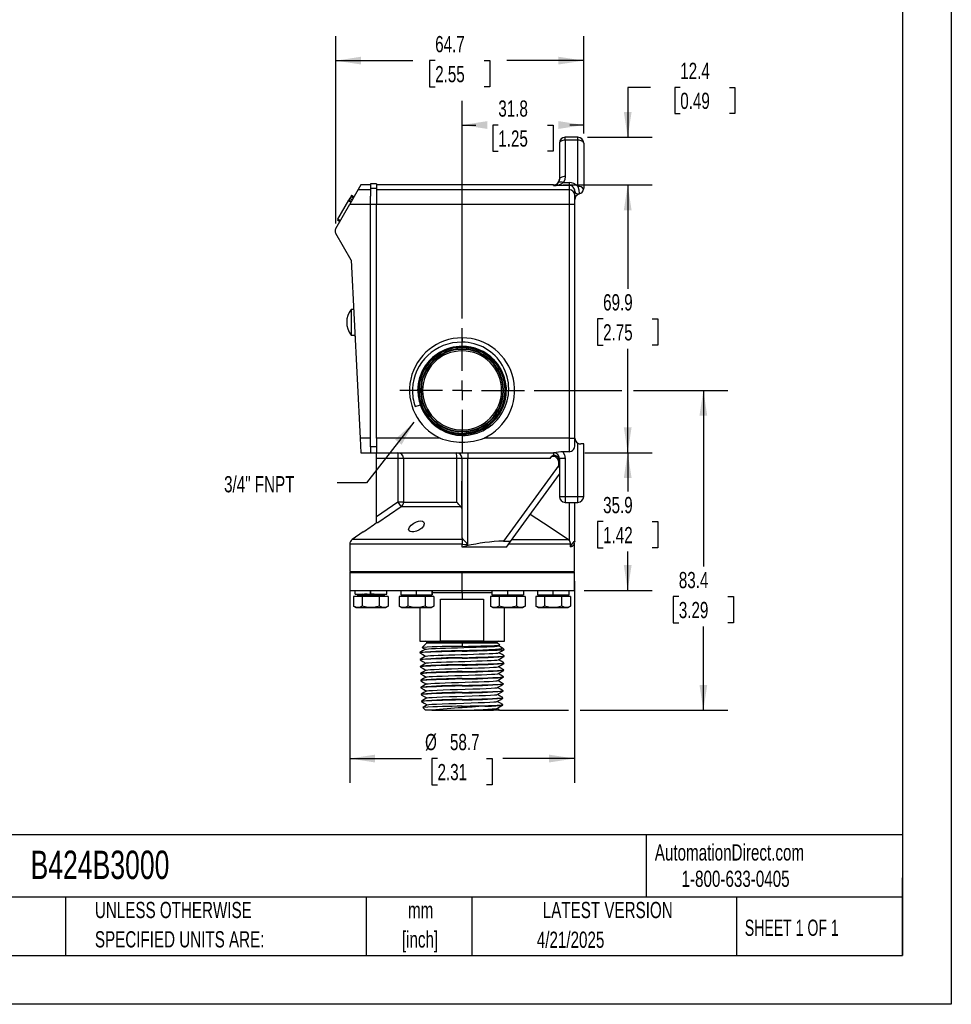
# Model space of a CAD drawing. Header units: millimetres. Extents: x 0 to 559, y 0 to 432.
# Tile 5 of 8: x 316 to 559, y 0 to 257. Entities that reach past the tile are written whole.
import ezdxf

# ---------------------------------------------------------------- set-up
doc = ezdxf.new("R2010")
doc.units = ezdxf.units.MM
doc.header["$LTSCALE"] = 2
doc.linetypes.add('CENTERX2', pattern=[20.32, 12.7, -2.54, 2.54, -2.54])
doc.layers.add('CENTER', color=40, linetype='CENTERX2')
doc.layers.add('DIMENSIONS', color=140, linetype='Continuous', lineweight=25)
doc.layers.add('TEXT', color=140, linetype='Continuous', lineweight=25)
doc.styles.add('SLDTEXTSTYLE0', font='TXT', dxfattribs={"width": 0.7})
doc.styles.add('SLDTEXTSTYLE1', font='TXT', dxfattribs={"width": 0.65})
doc.dimstyles.new('SLDDIMSTYLE1', dxfattribs={"dimtxt": 4.316016, "dimasz": 6.604, "dimexe": 0, "dimexo": 0.0625, "dimgap": 1.079004, "dimtad": 0, "dimtih": 1, "dimtoh": 1, "dimrnd": 1e-09, "dimzin": 12, "dimdsep": 46, "dimtxsty": 'SLDTEXTSTYLE0', "dimsah": 1, "dimcen": 0.09, "dimadec": 0, "dimazin": 3, "dimtfac": 1, "dimtofl": 0, "dimtmove": 0, "dimatfit": 3, "dimfxl": 0, "dimfrac": 2, "dimtolj": 1, "dimtzin": 12, "dimarcsym": 0})
doc.dimstyles.new('SLDDIMSTYLE2', dxfattribs={"dimtxt": 4.316016, "dimasz": 6.604, "dimexe": 0, "dimexo": 0.0625, "dimgap": 1.079004, "dimtad": 0, "dimtih": 1, "dimtoh": 1, "dimrnd": 1e-09, "dimzin": 12, "dimdsep": 46, "dimtxsty": 'SLDTEXTSTYLE0', "dimsah": 1, "dimcen": 0.09, "dimadec": 0, "dimazin": 3, "dimtfac": 1, "dimtmove": 0, "dimatfit": 0, "dimfxl": 0, "dimfrac": 2, "dimtolj": 1, "dimtzin": 12, "dimarcsym": 0})
doc.dimstyles.new('SLDDIMSTYLE3', dxfattribs={"dimtxt": 0.18, "dimasz": 6.604, "dimexe": 0, "dimexo": 0.0625, "dimgap": 0, "dimtad": 0, "dimtih": 1, "dimtoh": 1, "dimdec": 0, "dimrnd": 1e-09, "dimzin": 0, "dimdsep": 46, "dimtxsty": 'Standard', "dimsah": 1, "dimcen": 0.09, "dimadec": 0, "dimazin": 0, "dimtfac": 6.604, "dimtdec": 0, "dimtofl": 0, "dimtmove": 0, "dimatfit": 3, "dimfxl": 0, "dimfrac": 2, "dimtolj": 1, "dimtzin": 0, "dimarcsym": 0})

# ---------------------------------------------------------------- blocks, each defined once
blk = doc.blocks.new('SW_NOTE_0_1')
at = {"layer": 'TEXT', "color": 0, "linetype": 'CENTERX2', "lineweight": 18, "char_height": 4.233, "attachment_point": 2, "style": 'SLDTEXTSTYLE0'}
for s, insert in [('mm', (5.69, 5.46)), ('[inch]', (5.52, -2.19))]:
    blk.add_mtext(s, dxfattribs=dict(at, insert=insert))
blk = doc.blocks.new('SW_NOTE_0_2')
at = {"layer": 'TEXT', "color": 0, "linetype": 'CENTERX2', "lineweight": 18, "char_height": 4.2333, "attachment_point": 1, "style": 'SLDTEXTSTYLE0'}
for s, insert in [('UNLESS OTHERWISE', (0, 5.46)), ('SPECIFIED UNITS ARE:', (0, -2.19))]:
    blk.add_mtext(s, dxfattribs=dict(at, insert=insert))
blk = doc.blocks.new('_D_4')
at = {"layer": 'DIMENSIONS'}
for p, q in [((398.11, 203.7), (398.11, 252.58)), ((462.83, 227.25), (462.83, 252.58)), ((398.11, 246.23), (418.21, 246.23)), ((424.05, 246.23), (422.61, 246.23)), ((422.61, 246.23), (422.61, 239.37)), ((436.88, 246.23), (438.33, 246.23)), ((438.33, 246.23), (438.33, 239.37)), ((462.83, 246.23), (442.73, 246.23)), ((422.61, 239.37), (424.05, 239.37)), ((438.33, 239.37), (436.88, 239.37))]:
    blk.add_line(p, q, dxfattribs=at)
for points in [[(398.11, 246.23), (404.71, 245.22), (404.71, 247.25)], [(462.83, 246.23), (456.22, 247.25), (456.22, 245.22)]]:
    blk.add_solid(points, dxfattribs=at)
at = {"layer": 'DIMENSIONS', "char_height": 4.233, "attachment_point": 1, "style": 'SLDTEXTSTYLE0'}
for s, insert in [('64.7', (424.05, 252.66)), ('2.55', (424.05, 244.83))]:
    blk.add_mtext(s, dxfattribs=dict(at, insert=insert))
blk = doc.blocks.new('_D_5')
at = {"layer": 'DIMENSIONS'}
for p, q in [((431.08, 178.99), (431.08, 235.78)), ((462.83, 227.25), (462.83, 235.78)), ((431.08, 229.43), (434.69, 229.43)), ((440.54, 229.43), (439.09, 229.43)), ((439.09, 229.43), (439.09, 222.57)), ((453.37, 229.43), (454.82, 229.43)), ((454.82, 229.43), (454.82, 222.57)), ((462.83, 229.43), (459.21, 229.43)), ((439.09, 222.57), (440.54, 222.57)), ((454.82, 222.57), (453.37, 222.57))]:
    blk.add_line(p, q, dxfattribs=at)
for points in [[(431.08, 229.43), (437.68, 228.41), (437.68, 230.45)], [(462.83, 229.43), (456.22, 230.45), (456.22, 228.41)]]:
    blk.add_solid(points, dxfattribs=at)
at = {"layer": 'DIMENSIONS', "char_height": 4.233, "attachment_point": 1, "style": 'SLDTEXTSTYLE0'}
for s, insert in [('31.8', (440.54, 235.85)), ('1.25', (440.54, 228.03))]:
    blk.add_mtext(s, dxfattribs=dict(at, insert=insert))
blk = doc.blocks.new('_D_6')
at = {"layer": 'DIMENSIONS'}
for p, q in [((457.49, 213.79), (480.67, 213.79)), ((474.32, 213.79), (474.32, 186.69)), ((467.9, 178.86), (466.45, 178.86)), ((466.45, 178.86), (466.45, 172)), ((480.73, 178.86), (482.18, 178.86)), ((482.18, 178.86), (482.18, 172)), ((466.45, 172), (467.9, 172)), ((474.32, 143.94), (474.32, 171.04)), ((482.18, 172), (480.73, 172)), ((463.08, 143.94), (480.67, 143.94))]:
    blk.add_line(p, q, dxfattribs=at)
for points in [[(474.32, 213.79), (473.3, 207.18), (475.33, 207.18)], [(474.32, 143.94), (475.33, 150.54), (473.3, 150.54)]]:
    blk.add_solid(points, dxfattribs=at)
at = {"layer": 'DIMENSIONS', "char_height": 4.233, "attachment_point": 1, "style": 'SLDTEXTSTYLE0'}
for s, insert in [('69.9', (467.9, 185.28)), ('2.75', (467.9, 177.46))]:
    blk.add_mtext(s, dxfattribs=dict(at, insert=insert))
blk = doc.blocks.new('_D_7')
at = {"layer": 'DIMENSIONS'}
for p, q in [((463.08, 143.94), (480.67, 143.94)), ((474.32, 143.94), (474.32, 133.79)), ((467.9, 125.97), (466.45, 125.97)), ((466.45, 125.97), (466.45, 119.11)), ((480.73, 125.97), (482.18, 125.97)), ((482.18, 125.97), (482.18, 119.11)), ((466.45, 119.11), (467.9, 119.11)), ((482.18, 119.11), (480.73, 119.11)), ((474.32, 108), (474.32, 118.14)), ((462.96, 108), (480.67, 108))]:
    blk.add_line(p, q, dxfattribs=at)
for points in [[(474.32, 143.94), (473.3, 137.33), (475.33, 137.33)], [(474.32, 108), (475.33, 114.6), (473.3, 114.6)]]:
    blk.add_solid(points, dxfattribs=at)
at = {"layer": 'DIMENSIONS', "char_height": 4.233, "attachment_point": 1, "style": 'SLDTEXTSTYLE0'}
for s, insert in [('35.9', (467.9, 132.39)), ('1.42', (467.9, 124.56))]:
    blk.add_mtext(s, dxfattribs=dict(at, insert=insert))
blk = doc.blocks.new('_D_8')
at = {"layer": 'DIMENSIONS'}
for p, q in [((449.87, 160.19), (472.79, 160.19)), ((475.84, 160.19), (500.42, 160.19)), ((494.07, 160.19), (494.07, 114.23)), ((487.66, 106.4), (486.21, 106.4)), ((486.21, 106.4), (486.21, 99.54)), ((500.48, 106.4), (501.93, 106.4)), ((501.93, 106.4), (501.93, 99.54)), ((486.21, 99.54), (487.66, 99.54)), ((494.07, 76.75), (494.07, 98.58)), ((501.93, 99.54), (500.48, 99.54)), ((440.85, 76.75), (458.89, 76.75)), ((461.94, 76.75), (500.42, 76.75))]:
    blk.add_line(p, q, dxfattribs=at)
for points in [[(494.07, 160.19), (493.05, 153.59), (495.08, 153.59)], [(494.07, 76.75), (495.08, 83.36), (493.05, 83.36)]]:
    blk.add_solid(points, dxfattribs=at)
at = {"layer": 'DIMENSIONS', "char_height": 4.233, "attachment_point": 1, "style": 'SLDTEXTSTYLE0'}
for s, insert in [('83.4', (487.66, 112.82)), ('3.29', (487.66, 105))]:
    blk.add_mtext(s, dxfattribs=dict(at, insert=insert))
blk = doc.blocks.new('_D_9')
at = {"layer": 'DIMENSIONS'}
for p, q in [((401.74, 110.41), (401.74, 57.78)), ((460.42, 110.41), (460.42, 57.78)), ((401.74, 64.13), (420.44, 64.13)), ((424.67, 64.13), (423.22, 64.13)), ((423.22, 64.13), (423.22, 57.27)), ((437.49, 64.13), (438.94, 64.13)), ((438.94, 64.13), (438.94, 57.27)), ((460.42, 64.13), (441.72, 64.13)), ((423.22, 57.27), (424.67, 57.27)), ((438.94, 57.27), (437.49, 57.27))]:
    blk.add_line(p, q, dxfattribs=at)
for points in [[(401.74, 64.13), (408.35, 63.11), (408.35, 65.14)], [(460.42, 64.13), (453.81, 65.14), (453.81, 63.11)]]:
    blk.add_solid(points, dxfattribs=at)
at = {"layer": 'DIMENSIONS', "char_height": 4.233, "attachment_point": 1, "style": 'SLDTEXTSTYLE0'}
for s, insert in [('%%c', (421.41, 70.55)), ('58.7', (427.92, 70.55)), ('2.31', (424.67, 62.72))]:
    blk.add_mtext(s, dxfattribs=dict(at, insert=insert))
blk = doc.blocks.new('_D_10')
at = {"layer": 'DIMENSIONS'}
for p, q in [((480.25, 239.26), (474.32, 239.26)), ((474.32, 239.26), (474.32, 226.23)), ((488.04, 239.26), (486.59, 239.26)), ((486.59, 239.26), (486.59, 232.4)), ((500.86, 239.26), (502.31, 239.26)), ((502.31, 239.26), (502.31, 232.4)), ((486.59, 232.4), (488.04, 232.4)), ((502.31, 232.4), (500.86, 232.4)), ((463.84, 226.23), (480.67, 226.23)), ((457.49, 213.79), (480.67, 213.79)), ((474.32, 213.79), (474.32, 201.09))]:
    blk.add_line(p, q, dxfattribs=at)
for points in [[(474.32, 226.23), (475.33, 232.84), (473.3, 232.84)], [(474.32, 213.79), (473.3, 207.18), (475.33, 207.18)]]:
    blk.add_solid(points, dxfattribs=at)
at = {"layer": 'DIMENSIONS', "char_height": 4.233, "attachment_point": 1, "style": 'SLDTEXTSTYLE0'}
for s, insert in [('12.4', (488.04, 245.69)), ('0.49', (488.04, 237.86))]:
    blk.add_mtext(s, dxfattribs=dict(at, insert=insert))
blk = doc.blocks.new('SW_CENTERMARKSYMBOL_5')
at = {"layer": 'CENTER', "color": 0}
for p, q in [((0, 5.08), (0, 16.256)), ((-5.08, 0), (-16.256, 0)), ((0, 0), (-2.54, 0)), ((0, 0), (0, 2.54)), ((0, 0), (0, -2.54)), ((0, 0), (2.54, 0)), ((5.08, 0), (16.256, 0)), ((0, -5.08), (0, -16.256))]:
    blk.add_line(p, q, dxfattribs=at)

msp = doc.modelspace()

# ---------------------------------------------------------------- linework, layer by layer
at = {"color": 7, "linetype": 'Continuous'}
for p, q in [((558.805, 431.805), (558.805, 0.005)), ((558.805, 0.005), (0.005, 0.005))]:
    msp.add_line(p, q, dxfattribs=at)
for p, q in [((458.002, 225.47), (458.002, 226.232)), ((461.304, 226.232), (458.002, 226.232)), ((461.304, 225.47), (461.304, 226.232)), ((456.478, 224.708), (456.478, 215.234)), ((458.002, 225.47), (458.002, 215.996)), ((461.304, 225.47), (458.002, 225.47)), ((461.304, 213.377), (461.304, 225.47)), ((462.828, 224.708), (462.828, 212.928)), ((404.662, 213.786), (403.959, 212.568)), ((407.202, 213.786), (404.662, 213.786)), ((408.726, 214.056), (407.202, 214.056)), ((407.202, 214.056), (407.202, 212.85)), ((408.726, 214.056), (408.726, 212.85)), ((454.954, 213.786), (408.726, 213.786)), ((454.954, 213.658), (454.954, 213.786)), ((459.018, 213.658), (454.954, 213.658)), ((456.478, 215.234), (456.262, 214.44)), ((457.57, 214.419), (459.018, 214.419)), ((459.018, 214.419), (459.018, 213.658)), ((459.018, 213.658), (459.018, 212.568)), ((403.959, 212.568), (401.762, 208.763)), ((402.006, 210.733), (401.766, 210.318)), ((402.105, 210.905), (402.006, 210.733)), ((402.676, 210.346), (402.006, 210.733)), ((402.105, 210.905), (402.775, 210.518)), ((402.115, 210.922), (402.785, 210.535)), ((402.227, 211.115), (402.152, 210.987)), ((402.227, 211.115), (402.897, 210.729)), ((403.959, 212.568), (407.202, 212.568)), ((407.202, 212.85), (407.202, 210.869)), ((408.726, 212.85), (407.202, 212.85)), ((407.202, 208.763), (407.202, 210.869)), ((408.726, 212.85), (408.726, 210.869)), ((408.726, 212.568), (459.018, 212.568)), ((408.726, 210.869), (408.726, 208.763)), ((459.018, 212.568), (459.018, 208.763)), ((460.542, 211.046), (460.542, 212.101)), ((460.542, 208.763), (460.542, 211.046)), ((461.684, 211.452), (461.504, 211.393)), ((398.107, 202.433), (401.762, 208.763)), ((398.604, 204.842), (401.492, 209.843)), ((401.525, 209.9), (401.425, 209.727)), ((401.425, 209.727), (402.095, 209.34)), ((401.492, 209.843), (401.507, 209.869)), ((401.766, 210.318), (401.525, 209.9)), ((401.525, 209.9), (402.195, 209.513)), ((401.762, 208.763), (407.202, 208.763)), ((401.766, 210.318), (402.436, 209.931)), ((407.202, 208.791), (408.726, 208.791)), ((407.202, 147.746), (407.202, 208.763)), ((408.726, 147.746), (408.726, 208.763)), ((408.726, 208.763), (459.018, 208.763)), ((459.018, 208.763), (460.542, 208.763)), ((459.018, 208.763), (459.018, 147.746)), ((460.542, 147.746), (460.542, 208.763)), ((398.571, 204.785), (398.513, 204.683)), ((398.513, 204.683), (399.183, 204.296)), ((399.274, 204.455), (398.604, 204.842)), ((402.122, 194.209), (398.107, 201.163)), ((402.122, 194.209), (404.47, 147.746)), ((402.092, 181.33), (402.092, 174.614)), ((402.773, 181.33), (402.092, 181.33)), ((402.092, 174.614), (402.884, 174.614)), ((402.884, 174.543), (402.884, 174.614)), ((402.884, 174.543), (403.116, 174.543)), ((431.078, 173.908), (431.078, 172.772)), ((428.844, 171.425), (431.078, 171.643)), ((428.877, 171.259), (431.078, 171.474)), ((429.95, 171.645), (431.078, 171.7)), ((429.967, 171.477), (431.078, 171.53)), ((431.078, 171.7), (433.323, 171.477)), ((431.078, 171.7), (431.078, 171.698)), ((431.078, 171.643), (432.2, 171.587)), ((431.078, 171.643), (431.078, 171.641)), ((431.078, 171.587), (431.078, 171.585)), ((431.078, 171.53), (433.29, 171.311)), ((431.078, 171.53), (431.078, 171.528)), ((431.078, 171.474), (432.184, 171.419)), ((431.078, 171.422), (431.078, 171.474)), ((431.078, 171.041), (431.078, 171.422)), ((431.078, 170.505), (431.078, 170.886)), ((418.804, 155.983), (420.177, 156.454)), ((426.255, 149.993), (426.251, 149.998)), ((431.078, 149.499), (431.078, 149.88)), ((431.078, 148.963), (431.078, 149.343)), ((433.296, 149.043), (431.078, 148.826)), ((407.202, 147.746), (404.47, 147.746)), ((404.47, 147.746), (404.662, 143.936)), ((407.202, 147.054), (407.202, 147.746)), ((407.202, 145.46), (407.202, 147.054)), ((425.314, 147.746), (408.726, 147.746)), ((408.726, 147.746), (408.726, 147.054)), ((408.726, 147.054), (408.726, 145.46)), ((431.078, 148.77), (428.85, 148.991)), ((429.964, 148.882), (429.938, 148.884)), ((431.078, 148.826), (429.964, 148.882)), ((431.078, 148.939), (431.078, 148.963)), ((431.078, 148.939), (431.719, 148.957)), ((431.078, 148.885), (431.078, 148.883)), ((431.078, 148.826), (431.078, 148.828)), ((432.198, 148.824), (431.078, 148.77)), ((431.078, 148.77), (431.078, 148.772)), ((431.078, 148.713), (431.078, 148.715)), ((431.078, 148.412), (431.078, 146.72)), ((432.181, 148.993), (431.719, 148.957)), ((459.018, 147.746), (436.842, 147.746)), ((459.018, 147.746), (459.018, 144.202)), ((459.018, 147.746), (460.542, 147.746)), ((460.542, 145.937), (460.542, 147.746)), ((404.662, 143.936), (407.202, 143.936)), ((408.726, 145.46), (407.202, 145.46)), ((407.202, 145.46), (407.202, 143.936)), ((407.202, 143.936), (408.726, 143.936)), ((408.726, 145.46), (408.726, 143.936)), ((408.726, 143.936), (454.827, 143.936)), ((408.726, 142.412), (408.726, 143.936)), ((414.326, 143.936), (414.326, 142.412)), ((432.602, 143.936), (432.602, 142.412)), ((454.827, 143.936), (455.075, 143.936)), ((454.827, 143.936), (454.954, 143.936)), ((454.954, 143.936), (454.954, 143.267)), ((459.018, 144.202), (457.422, 144.202)), ((461.304, 132.506), (461.304, 146.427)), ((462.828, 146.222), (462.066, 146.222)), ((462.828, 132.506), (462.828, 146.222)), ((414.326, 142.412), (408.726, 142.412)), ((408.726, 127.232), (408.726, 142.412)), ((415.793, 142.412), (414.326, 142.412)), ((414.326, 142.412), (414.326, 131.042)), ((429.688, 142.412), (415.793, 142.412)), ((415.793, 142.412), (415.793, 131.042)), ((431.078, 142.412), (429.688, 142.412)), ((429.688, 131.042), (429.688, 142.412)), ((432.602, 142.412), (431.078, 142.412)), ((431.078, 121.889), (431.078, 142.412)), ((454.004, 142.412), (432.602, 142.412)), ((432.602, 120), (432.602, 142.412)), ((455.92, 142.389), (456.14, 141.932)), ((456.27, 142.412), (456.478, 142.412)), ((456.451, 140.1), (456.27, 142.412)), ((456.286, 141.536), (456.478, 141.018)), ((456.478, 142.412), (456.478, 132.506)), ((458.002, 142.412), (456.478, 142.412)), ((458.002, 142.412), (458.002, 132.506)), ((456.389, 140.806), (441.895, 120.822)), ((431.078, 136.507), (430.951, 136.507)), ((430.951, 136.507), (430.951, 133.332)), ((443.757, 120.794), (456.478, 138.333)), ((414.326, 131.042), (408.726, 127.232)), ((414.326, 131.042), (415.167, 129.794)), ((415.793, 131.042), (414.326, 131.042)), ((415.793, 131.042), (429.688, 131.042)), ((430.951, 133.332), (431.078, 133.332)), ((430.951, 133.332), (430.951, 130.157)), ((456.478, 132.506), (458.002, 132.506)), ((458.002, 132.506), (461.304, 132.506)), ((458.002, 132.506), (458.002, 130.982)), ((461.304, 132.506), (462.828, 132.506)), ((461.304, 130.982), (461.304, 132.506)), ((415.167, 129.794), (409.094, 125.648)), ((430.846, 129.794), (415.167, 129.794)), ((430.951, 130.157), (431.078, 130.157)), ((458.002, 130.982), (461.304, 130.982)), ((459.018, 130.982), (459.018, 121.032)), ((460.542, 120.822), (460.542, 130.982)), ((408.726, 125.648), (408.726, 127.232)), ((409.094, 125.648), (408.726, 125.648)), ((405.221, 123.259), (402.391, 121.277)), ((431.078, 121.277), (402.391, 121.277)), ((431.078, 121.277), (431.078, 120.029)), ((431.354, 121.277), (431.078, 121.277)), ((441.895, 120.822), (440.656, 120.822)), ((441.895, 120.822), (443.732, 120.822)), ((442.673, 119.298), (443.757, 120.794)), ((444.108, 121.277), (458.735, 121.277)), ((459.018, 121.032), (458.735, 121.277)), ((401.741, 120.029), (401.741, 112.948)), ((431.078, 120.029), (401.741, 120.029)), ((431.078, 119.298), (431.078, 120.029)), ((431.078, 120.029), (432.602, 120)), ((442.673, 119.298), (431.078, 119.298)), ((459.423, 120.029), (443.203, 120.029)), ((459.423, 119.34), (459.423, 120.029)), ((460.415, 120.029), (460.22, 120.029)), ((460.415, 112.948), (460.415, 120.029)), ((401.995, 112.948), (401.741, 112.694)), ((401.741, 112.948), (460.415, 112.948)), ((401.741, 112.694), (401.741, 107.995)), ((401.741, 112.694), (431.078, 112.694)), ((431.078, 112.694), (431.078, 112.948)), ((431.078, 107.995), (431.078, 112.694)), ((431.078, 112.694), (460.415, 112.694)), ((460.415, 112.694), (460.161, 112.948)), ((460.415, 107.995), (460.415, 112.694)), ((401.741, 107.995), (431.078, 107.995)), ((403.138, 107.03), (403.138, 107.995)), ((407.194, 107.03), (407.194, 107.995)), ((407.223, 107.03), (407.223, 107.995)), ((407.266, 107.03), (407.266, 107.995)), ((411.393, 107.03), (411.393, 107.995)), ((415.044, 107.995), (415.044, 106.827)), ((419.172, 106.827), (419.172, 107.995)), ((423.299, 106.827), (423.299, 107.995)), ((423.299, 107.995), (423.299, 106.827)), ((431.078, 107.995), (460.415, 107.995)), ((431.078, 107.386), (431.078, 107.995)), ((438.857, 107.995), (438.857, 106.827)), ((442.984, 106.827), (442.984, 107.995)), ((447.112, 107.995), (447.112, 106.827)), ((450.763, 107.995), (450.763, 106.827)), ((454.891, 106.827), (454.891, 107.995)), ((459.018, 106.827), (459.018, 107.995)), ((402.742, 106.421), (402.742, 103.913)), ((405.004, 106.421), (402.742, 106.421)), ((403.138, 107.03), (407.194, 107.03)), ((403.739, 106.827), (403.739, 106.421)), ((403.739, 106.827), (410.319, 106.827)), ((404.853, 106.884), (404.853, 106.827)), ((405.004, 106.421), (405.004, 103.913)), ((409.528, 106.421), (405.004, 106.421)), ((407.223, 107.03), (407.194, 107.03)), ((407.266, 107.03), (411.393, 107.03)), ((409.239, 106.921), (409.428, 107.03)), ((409.249, 106.827), (409.249, 106.926)), ((409.528, 103.913), (409.528, 106.421)), ((411.79, 106.421), (409.528, 106.421)), ((410.319, 106.827), (410.319, 106.421)), ((410.319, 106.827), (410.792, 106.827)), ((410.792, 106.421), (410.792, 106.827)), ((411.79, 106.421), (411.79, 103.913)), ((414.648, 106.421), (414.648, 103.913)), ((416.91, 106.421), (414.648, 106.421)), ((415.044, 106.827), (419.172, 106.827)), ((415.254, 106.624), (415.254, 106.421)), ((415.646, 106.624), (415.254, 106.624)), ((415.646, 106.827), (415.646, 106.421)), ((415.646, 106.827), (415.646, 106.624)), ((416.91, 106.421), (416.91, 103.913)), ((421.434, 106.421), (416.91, 106.421)), ((419.172, 106.827), (423.299, 106.827)), ((421.434, 106.421), (421.434, 103.913)), ((423.696, 106.421), (421.434, 106.421)), ((422.226, 106.827), (422.226, 106.421)), ((422.698, 106.421), (422.698, 106.827)), ((431.078, 107.386), (423.299, 107.386)), ((423.696, 106.421), (423.696, 103.913)), ((425.479, 105.709), (431.078, 105.709)), ((425.479, 94.787), (425.479, 105.709)), ((431.078, 107.386), (431.078, 105.709)), ((438.857, 107.386), (431.078, 107.386)), ((431.078, 105.709), (436.678, 105.709)), ((436.678, 105.709), (436.678, 94.787)), ((438.46, 106.421), (438.46, 103.913)), ((440.722, 106.421), (438.46, 106.421)), ((438.857, 106.827), (442.984, 106.827)), ((439.458, 106.827), (439.458, 106.421)), ((440.722, 106.421), (440.722, 103.913)), ((445.246, 106.421), (440.722, 106.421)), ((442.984, 106.827), (447.112, 106.827)), ((445.246, 106.421), (445.246, 103.913)), ((447.508, 106.421), (445.246, 106.421)), ((446.038, 106.827), (446.038, 106.421)), ((446.511, 106.421), (446.511, 106.827)), ((446.511, 106.624), (446.511, 106.827)), ((446.902, 106.624), (446.511, 106.624)), ((446.902, 106.624), (446.902, 106.421)), ((447.508, 106.421), (447.508, 103.913)), ((450.367, 106.421), (450.367, 103.913)), ((452.629, 106.421), (450.367, 106.421)), ((450.763, 106.827), (454.891, 106.827)), ((451.364, 106.827), (451.364, 106.421)), ((452.629, 106.421), (452.629, 103.913)), ((457.153, 106.421), (452.629, 106.421)), ((454.891, 106.827), (459.018, 106.827)), ((457.153, 103.913), (457.153, 106.421)), ((459.415, 106.421), (457.153, 106.421)), ((457.944, 106.827), (457.944, 106.421)), ((458.417, 106.421), (458.417, 106.827)), ((459.415, 106.421), (459.415, 103.913)), ((402.742, 103.913), (403.348, 103.563)), ((403.348, 103.563), (403.873, 103.563)), ((403.873, 103.563), (407.266, 103.563)), ((407.266, 103.563), (410.659, 103.563)), ((410.659, 103.563), (411.184, 103.563)), ((411.184, 103.563), (411.79, 103.913)), ((414.648, 103.913), (415.254, 103.563)), ((415.254, 103.563), (415.779, 103.563)), ((415.779, 103.563), (419.172, 103.563)), ((419.172, 103.563), (422.565, 103.563)), ((420.029, 103.563), (420.029, 94.787)), ((422.565, 103.563), (423.09, 103.563)), ((423.09, 103.563), (423.696, 103.913)), ((438.46, 103.913), (439.066, 103.563)), ((439.066, 103.563), (439.591, 103.563)), ((439.591, 103.563), (442.984, 103.563)), ((442.127, 94.787), (442.127, 103.563)), ((442.984, 103.563), (446.377, 103.563)), ((446.377, 103.563), (446.902, 103.563)), ((446.902, 103.563), (447.508, 103.913)), ((450.367, 103.913), (450.973, 103.563)), ((450.973, 103.563), (451.498, 103.563)), ((451.498, 103.563), (454.891, 103.563)), ((454.891, 103.563), (458.284, 103.563)), ((458.284, 103.563), (458.809, 103.563)), ((458.809, 103.563), (459.415, 103.913)), ((420.029, 94.787), (425.479, 94.787)), ((421.794, 94.266), (420.67, 93.142)), ((431.078, 94.266), (421.794, 94.266)), ((431.078, 94.482), (421.883, 94.482)), ((436.678, 94.787), (425.479, 94.787)), ((431.078, 94.482), (431.078, 94.787)), ((431.078, 94.266), (431.078, 94.482)), ((440.273, 94.482), (431.078, 94.482)), ((431.078, 94.266), (431.078, 93.409)), ((440.362, 94.266), (431.078, 94.266)), ((436.678, 94.787), (442.127, 94.787)), ((439.345, 92.501), (441.512, 92.501)), ((440.923, 93.706), (440.362, 94.266)), ((440.672, 93.531), (440.93, 93.68)), ((442.066, 92.562), (441.619, 93.009)), ((420.051, 91.802), (420.054, 91.69)), ((420.107, 89.988), (420.111, 89.876)), ((431.078, 92.257), (431.078, 92.145)), ((431.078, 90.33), (431.078, 90.443)), ((442.074, 90.783), (442.077, 90.895)), ((420.164, 88.174), (420.167, 88.061)), ((431.078, 88.516), (431.078, 88.629)), ((442.017, 88.969), (442.021, 89.081)), ((420.22, 86.36), (420.223, 86.247)), ((431.078, 86.702), (431.078, 86.814)), ((431.078, 84.888), (431.078, 85)), ((441.905, 85.34), (441.908, 85.453)), ((441.961, 87.154), (441.964, 87.267)), ((420.276, 84.545), (420.28, 84.433)), ((420.333, 82.731), (420.336, 82.619)), ((431.078, 83.073), (431.078, 83.186)), ((441.848, 83.526), (441.852, 83.638)), ((420.389, 80.917), (420.393, 80.804)), ((431.078, 81.259), (431.078, 81.372)), ((441.735, 79.897), (441.739, 80.01)), ((441.792, 81.711), (441.795, 81.824)), ((420.445, 79.103), (420.449, 78.99)), ((420.834, 77.454), (421.534, 76.753)), ((431.078, 79.445), (431.078, 79.557)), ((431.078, 77.764), (433.228, 77.802)), ((431.078, 77.403), (431.078, 77.764)), ((437.007, 77.802), (433.228, 77.802)), ((440.725, 76.91), (440.193, 77.218)), ((441.679, 78.083), (441.683, 78.196)), ((423.213, 76.753), (421.534, 76.753)), ((423.213, 76.753), (430.736, 76.753)), ((430.736, 76.753), (438.314, 76.753)), ((440.622, 76.753), (438.314, 76.753)), ((440.622, 76.753), (440.742, 76.874))]:
    msp.add_line(p, q)
at = {"flags": 128}
for points in [[(458.002, 225.47), (457.705, 225.456), (457.419, 225.412), (457.155, 225.342), (456.924, 225.247), (456.735, 225.132), (456.594, 225), (456.507, 224.857), (456.478, 224.708)], [(462.828, 224.708), (462.799, 224.857), (462.712, 225), (462.571, 225.132), (462.382, 225.247), (462.151, 225.342), (461.887, 225.412), (461.601, 225.456), (461.304, 225.47)], [(458.002, 215.996), (457.705, 215.982), (457.419, 215.938), (457.155, 215.868), (456.924, 215.773), (456.735, 215.657), (456.594, 215.526), (456.507, 215.383), (456.478, 215.234)], [(458.002, 215.996), (457.893, 215.183), (457.57, 214.419)], [(456.262, 214.44), (456.337, 214.523), (456.445, 214.583), (456.583, 214.619), (456.747, 214.629), (456.933, 214.613), (457.136, 214.573), (457.35, 214.507), (457.57, 214.419)], [(461.304, 213.377), (461.56, 212.492), (461.684, 211.452)], [(460.542, 212.101), (460.559, 211.988), (460.609, 211.877), (460.692, 211.772), (460.805, 211.673), (460.947, 211.584), (461.113, 211.507), (461.3, 211.443), (461.504, 211.393)], [(422.977, 168.295), (424.239, 169.384), (425.678, 170.295)], [(423.097, 168.175), (424.34, 169.248), (425.758, 170.146)], [(423.774, 169.092), (425.144, 170.057), (426.673, 170.827)], [(423.881, 168.961), (425.231, 169.912), (426.738, 170.67)], [(424.745, 169.671), (426.188, 170.489), (427.77, 171.099)], [(425.678, 170.295), (427.202, 170.971), (428.844, 171.425)], [(425.758, 170.146), (427.259, 170.811), (428.877, 171.259)], [(426.673, 170.827), (428.263, 171.353), (429.95, 171.645)], [(426.738, 170.67), (428.305, 171.188), (429.967, 171.477)], [(427.77, 171.099), (429.388, 171.462), (431.078, 171.587)], [(431.078, 171.587), (432.732, 171.465), (434.385, 171.094)], [(432.184, 171.419), (433.801, 171.138), (435.394, 170.612)], [(432.2, 171.587), (433.842, 171.302), (435.459, 170.768)], [(433.29, 171.311), (434.879, 170.871), (436.421, 170.188)], [(434.385, 171.094), (435.932, 170.497), (437.406, 169.662)], [(435.394, 170.612), (436.86, 169.874), (438.231, 168.908)], [(435.459, 170.768), (436.947, 170.019), (438.339, 169.039)], [(436.421, 170.188), (437.814, 169.305), (439.09, 168.204)], [(420.971, 165.595), (421.863, 167.004), (422.977, 168.295)], [(421.12, 165.515), (421.999, 166.903), (423.097, 168.175)], [(421.503, 166.59), (422.534, 167.912), (423.774, 169.092)], [(421.644, 166.496), (422.659, 167.798), (423.881, 168.961)], [(438.231, 168.908), (439.419, 167.777), (440.451, 166.455)], [(438.339, 169.039), (439.545, 167.891), (440.592, 166.549)], [(439.09, 168.204), (440.167, 166.956), (441.069, 165.532)], [(439.21, 168.324), (440.303, 167.057), (441.218, 165.612)], [(419.725, 161.311), (420.009, 162.946), (420.541, 164.557)], [(419.835, 162.429), (420.28, 164.036), (420.971, 165.595)], [(420.001, 162.396), (420.44, 163.98), (421.12, 165.515)], [(420.055, 163.536), (420.658, 165.1), (421.503, 166.59)], [(420.217, 163.487), (420.812, 165.028), (421.644, 166.496)], [(440.451, 166.455), (441.259, 165.028), (441.863, 163.464)], [(440.592, 166.549), (441.413, 165.101), (442.025, 163.513)], [(441.218, 165.612), (441.896, 164.083), (442.352, 162.435)], [(441.595, 164.549), (442.115, 162.976), (442.404, 161.308)], [(419.557, 160.192), (419.68, 161.864), (420.055, 163.536)], [(419.667, 159.069), (419.626, 160.736), (419.835, 162.429)], [(419.726, 160.192), (419.848, 161.84), (420.217, 163.487)], [(419.836, 159.085), (419.796, 160.728), (420.001, 162.396)], [(441.863, 163.464), (442.222, 161.864), (442.345, 160.192)], [(442.352, 162.435), (442.557, 160.775), (442.515, 159.066)], [(419.887, 157.966), (419.684, 159.614), (419.725, 161.311)], [(442.345, 160.192), (442.225, 158.557), (441.858, 156.922)], [(442.404, 161.308), (442.445, 159.652), (442.238, 157.973)], [(420.483, 155.804), (419.959, 157.388), (419.667, 159.069)], [(421.013, 154.812), (420.34, 156.331), (419.887, 157.966)], [(441.858, 156.922), (441.268, 155.393), (440.442, 153.936)], [(442.02, 156.873), (441.421, 155.321), (440.583, 153.841)], [(442.238, 157.973), (441.796, 156.377), (441.111, 154.83)], [(442.346, 159.083), (442.065, 157.459), (441.537, 155.86)], [(442.515, 159.066), (442.229, 157.418), (441.693, 155.795)], [(441.111, 154.83), (440.225, 153.431), (439.12, 152.15)], [(441.537, 155.86), (440.796, 154.389), (439.827, 153.013)], [(441.693, 155.795), (440.942, 154.302), (439.958, 152.905)], [(423.871, 151.411), (422.674, 152.551), (421.635, 153.883)], [(424.798, 150.793), (423.501, 151.805), (422.342, 153.023)], [(439.12, 152.15), (437.867, 151.069), (436.438, 150.164)], [(439.827, 153.013), (438.691, 151.82), (437.364, 150.784)], [(439.958, 152.905), (438.805, 151.694), (437.458, 150.643)], [(440.583, 153.841), (439.56, 152.53), (438.328, 151.358)], [(426.73, 149.695), (425.253, 150.438), (423.871, 151.411)], [(427.747, 149.21), (426.189, 149.811), (424.704, 150.652)], [(427.796, 149.372), (426.261, 149.964), (424.798, 150.793)], [(428.85, 148.991), (427.248, 149.434), (425.696, 150.122)], [(429.938, 148.884), (428.321, 149.168), (426.73, 149.695)], [(431.078, 148.713), (429.412, 148.836), (427.747, 149.21)], [(431.078, 148.883), (429.437, 149.004), (427.796, 149.372)], [(434.362, 149.367), (432.756, 149.006), (431.078, 148.883)], [(434.411, 149.205), (432.781, 148.839), (431.078, 148.713)], [(435.386, 149.793), (433.831, 149.279), (432.181, 148.993)], [(435.451, 149.636), (433.872, 149.114), (432.198, 148.824)], [(436.438, 150.164), (434.926, 149.494), (433.296, 149.043)], [(437.364, 150.784), (435.932, 149.973), (434.362, 149.367)], [(437.458, 150.643), (436.004, 149.82), (434.411, 149.205)], [(438.328, 151.358), (436.969, 150.4), (435.451, 149.636)], [(457.422, 144.202), (457.853, 143.353), (458.002, 142.412)], [(454.954, 143.267), (454.399, 142.861), (454.004, 142.412)], [(456.142, 141.926), (456.351, 141.121), (456.475, 140.098)], [(431.078, 129.228), (430.944, 129.665), (430.846, 129.794)], [(417.127, 123.931), (417.314, 124.497), (417.764, 125.039), (418.497, 125.588), (419.148, 125.905), (419.731, 126.075), (420.288, 126.12), (420.703, 126.042), (421.002, 125.864), (421.184, 125.579), (421.217, 125.358)], [(458.735, 121.277), (452.344, 125.547), (448.84, 127.802)], [(421.217, 125.358), (421.036, 124.773), (420.561, 124.213), (419.814, 123.706), (419.169, 123.435), (418.484, 123.28), (417.937, 123.269), (417.534, 123.366), (417.26, 123.558), (417.132, 123.853), (417.127, 123.931)], [(431.354, 121.277), (431.103, 121.698), (431.078, 121.889)], [(443.732, 120.822), (443.764, 120.807), (443.757, 120.794)], [(405.095, 107.03), (405.081, 107.022), (404.865, 106.897)], [(403.873, 103.563), (403.307, 103.655), (402.742, 103.913)], [(405.004, 103.913), (404.449, 103.659), (403.873, 103.563)], [(407.266, 103.563), (406.135, 103.655), (405.004, 103.913)], [(409.528, 103.913), (408.419, 103.659), (407.266, 103.563)], [(410.659, 103.563), (410.093, 103.655), (409.528, 103.913)], [(411.79, 103.913), (411.236, 103.659), (410.659, 103.563)], [(415.779, 103.563), (415.213, 103.655), (414.648, 103.913)], [(416.91, 103.913), (416.356, 103.659), (415.779, 103.563)], [(419.172, 103.563), (418.041, 103.655), (416.91, 103.913)], [(421.434, 103.913), (420.326, 103.659), (419.172, 103.563)], [(422.565, 103.563), (421.999, 103.655), (421.434, 103.913)], [(423.696, 103.913), (423.142, 103.659), (422.565, 103.563)], [(439.591, 103.563), (439.026, 103.655), (438.46, 103.913)], [(440.722, 103.913), (440.168, 103.659), (439.591, 103.563)], [(442.984, 103.563), (441.853, 103.655), (440.722, 103.913)], [(445.246, 103.913), (444.138, 103.659), (442.984, 103.563)], [(446.377, 103.563), (445.812, 103.655), (445.246, 103.913)], [(447.508, 103.913), (446.954, 103.659), (446.377, 103.563)], [(451.498, 103.563), (450.932, 103.655), (450.367, 103.913)], [(452.629, 103.913), (452.074, 103.659), (451.498, 103.563)], [(454.891, 103.563), (453.76, 103.655), (452.629, 103.913)], [(457.153, 103.913), (456.044, 103.659), (454.891, 103.563)], [(458.284, 103.563), (457.718, 103.655), (457.153, 103.913)], [(459.415, 103.913), (458.861, 103.659), (458.284, 103.563)], [(421.512, 92.655), (420.783, 92.234), (420.054, 91.812)], [(420.657, 93.118), (420.755, 93.061), (421.485, 92.64)], [(421.526, 92.655), (421.523, 92.661), (421.783, 92.71), (422.317, 92.76), (423.108, 92.809), (424.135, 92.859), (425.366, 92.909), (426.766, 92.958), (428.294, 93.008), (429.904, 93.057), (431.549, 93.107), (433.181, 93.157), (434.751, 93.206), (436.214, 93.256), (437.526, 93.305), (438.648, 93.355), (439.548, 93.405), (440.199, 93.454), (440.581, 93.504), (440.637, 93.531)], [(431.078, 93.409), (432.75, 93.439), (434.417, 93.47), (435.939, 93.5), (437.358, 93.531), (438.546, 93.561), (439.547, 93.592), (440.273, 93.622), (440.749, 93.653), (440.935, 93.683), (440.908, 93.691)], [(439.345, 92.501), (438.033, 92.454), (436.488, 92.405), (434.838, 92.358), (433.036, 92.309), (431.078, 92.257)], [(441.554, 93.038), (441.616, 93.012), (441.603, 92.899), (441.298, 92.783), (440.712, 92.67), (439.836, 92.554), (439.345, 92.501)], [(440.618, 91.718), (441.373, 92.154), (442.042, 92.541)], [(441.561, 93.049), (441.404, 93.14), (440.699, 93.547)], [(441.512, 92.501), (441.937, 92.531), (442.067, 92.562), (442.066, 92.562)], [(420.057, 91.683), (420.813, 91.246), (421.541, 90.825)], [(431.078, 92.145), (429.27, 92.097), (427.462, 92.048), (425.803, 92.001), (424.247, 91.952), (422.908, 91.904), (421.766, 91.854), (420.917, 91.806), (420.337, 91.757), (420.075, 91.709), (420.091, 91.691)], [(421.566, 90.84), (420.837, 90.418), (420.108, 89.997)], [(431.078, 90.33), (429.27, 90.283), (427.462, 90.233), (425.805, 90.186), (424.251, 90.137), (422.923, 90.088), (421.792, 90.039), (420.954, 89.991), (420.383, 89.942), (420.129, 89.894), (420.147, 89.877)], [(421.595, 90.84), (421.693, 90.875), (422.108, 90.924), (422.788, 90.974), (423.711, 91.023), (424.852, 91.073), (426.177, 91.123), (427.647, 91.172), (429.218, 91.222), (430.844, 91.271), (432.478, 91.321), (434.071, 91.371), (435.576, 91.42), (436.95, 91.47), (438.151, 91.52), (439.144, 91.569), (439.9, 91.619), (440.396, 91.668), (440.618, 91.718)], [(431.078, 90.443), (432.886, 90.491), (434.695, 90.54), (436.354, 90.588), (437.91, 90.637), (439.242, 90.685), (440.377, 90.734), (441.221, 90.782), (441.797, 90.831), (442.058, 90.88), (442.041, 90.897)], [(440.562, 89.904), (441.317, 90.34), (442.073, 90.777)], [(442.073, 90.905), (441.344, 91.327), (440.643, 91.732)], [(420.114, 89.868), (420.87, 89.432), (421.598, 89.011)], [(421.625, 89.027), (420.897, 88.606), (420.168, 88.184)], [(420.169, 88.055), (420.925, 87.618), (421.654, 87.197)], [(431.078, 88.516), (429.27, 88.468), (427.462, 88.419), (425.806, 88.371), (424.255, 88.321), (422.939, 88.273), (421.819, 88.224), (420.991, 88.176), (420.43, 88.126), (420.183, 88.078), (420.202, 88.063)], [(421.656, 89.027), (421.808, 89.07), (422.351, 89.126), (423.218, 89.182), (424.379, 89.237), (425.622, 89.287), (427.026, 89.337), (428.55, 89.386), (430.149, 89.436), (431.776, 89.486), (433.382, 89.535), (434.922, 89.585), (436.349, 89.634), (437.621, 89.684), (438.7, 89.734), (439.556, 89.783), (440.162, 89.833), (440.501, 89.882), (440.527, 89.904)], [(421.717, 87.212), (421.724, 87.228), (422.095, 87.284), (422.802, 87.34), (423.817, 87.396), (425.103, 87.452), (426.612, 87.507), (428.288, 87.563), (430.068, 87.619), (431.887, 87.675), (433.676, 87.731), (435.369, 87.786), (436.903, 87.842), (438.221, 87.898), (439.273, 87.954), (440.02, 88.01), (440.434, 88.065), (440.462, 88.089)], [(431.078, 88.629), (432.886, 88.677), (434.695, 88.726), (436.352, 88.774), (437.906, 88.823), (439.226, 88.871), (440.351, 88.921), (441.184, 88.969), (441.751, 89.018), (442.004, 89.066), (441.986, 89.082)], [(440.504, 88.089), (441.26, 88.526), (442.016, 88.962)], [(441.963, 87.276), (441.234, 87.697), (440.53, 88.104)], [(442.019, 89.09), (441.289, 89.512), (440.587, 89.918)], [(421.68, 87.212), (420.951, 86.79), (420.222, 86.369)], [(420.224, 86.241), (420.98, 85.805), (421.71, 85.382)], [(431.078, 86.702), (429.279, 86.654), (427.48, 86.604), (425.833, 86.556), (424.289, 86.507), (422.98, 86.459), (421.866, 86.409), (421.042, 86.361), (420.484, 86.312), (420.239, 86.264), (420.258, 86.248)], [(421.736, 85.398), (421.008, 84.976), (420.279, 84.555)], [(431.078, 84.888), (429.288, 84.839), (427.499, 84.79), (425.86, 84.742), (424.324, 84.693), (423.021, 84.645), (421.914, 84.595), (421.094, 84.547), (420.539, 84.498), (420.295, 84.45), (420.314, 84.434)], [(421.764, 85.397), (421.925, 85.442), (422.466, 85.498), (423.328, 85.554), (424.479, 85.61), (425.876, 85.666), (427.468, 85.721), (429.194, 85.777), (430.992, 85.833), (432.793, 85.889), (434.531, 85.945), (436.142, 86), (437.564, 86.056), (438.745, 86.112), (439.641, 86.168), (440.218, 86.224), (440.431, 86.274)], [(431.078, 86.814), (432.878, 86.862), (434.679, 86.912), (436.328, 86.96), (437.874, 87.009), (439.188, 87.057), (440.306, 87.107), (441.134, 87.155), (441.697, 87.204), (441.948, 87.252), (441.93, 87.268)], [(431.078, 85), (432.869, 85.048), (434.66, 85.098), (436.301, 85.146), (437.839, 85.195), (439.146, 85.243), (440.258, 85.292), (441.082, 85.34), (441.642, 85.39), (441.891, 85.438), (441.874, 85.454)], [(440.39, 84.459), (441.145, 84.896), (441.901, 85.333)], [(440.447, 86.274), (441.202, 86.71), (441.958, 87.147)], [(441.904, 85.463), (441.175, 85.884), (440.474, 86.29)], [(420.281, 84.427), (421.037, 83.99), (421.767, 83.568)], [(421.794, 83.584), (421.065, 83.163), (420.336, 82.741)], [(420.339, 82.611), (421.095, 82.175), (421.823, 81.754)], [(431.078, 83.073), (429.298, 83.025), (427.517, 82.976), (425.887, 82.928), (424.359, 82.878), (423.064, 82.83), (421.962, 82.781), (421.147, 82.733), (420.594, 82.683), (420.351, 82.635), (420.37, 82.62)], [(421.83, 83.584), (421.839, 83.601), (422.212, 83.656), (422.915, 83.712), (423.922, 83.768), (425.196, 83.824), (426.69, 83.88), (428.348, 83.935), (430.109, 83.991), (431.906, 84.047), (433.672, 84.103), (435.343, 84.159), (436.856, 84.215), (438.154, 84.27), (439.189, 84.326), (439.922, 84.382), (440.326, 84.438), (440.349, 84.459)], [(421.901, 81.769), (421.924, 81.794), (422.415, 81.857), (423.314, 81.919), (424.578, 81.982), (426.15, 82.045), (427.954, 82.108), (429.906, 82.17), (431.915, 82.233), (433.884, 82.296), (435.723, 82.359), (437.343, 82.422), (438.669, 82.484), (439.638, 82.547), (440.204, 82.61), (440.281, 82.645)], [(431.078, 83.186), (432.86, 83.234), (434.642, 83.283), (436.274, 83.331), (437.804, 83.381), (439.104, 83.429), (440.21, 83.478), (441.03, 83.526), (441.587, 83.575), (441.835, 83.624), (441.817, 83.639)], [(440.334, 82.645), (441.09, 83.082), (441.845, 83.519)], [(441.792, 81.834), (441.063, 82.255), (440.362, 82.661)], [(441.85, 83.647), (441.121, 84.069), (440.418, 84.475)], [(421.849, 81.769), (421.12, 81.347), (420.391, 80.926)], [(420.396, 80.797), (421.152, 80.36), (421.879, 79.94)], [(431.078, 81.259), (429.307, 81.211), (427.536, 81.162), (425.914, 81.113), (424.395, 81.064), (423.106, 81.016), (422.01, 80.966), (421.199, 80.919), (420.649, 80.869), (420.408, 80.821), (420.426, 80.805)], [(421.907, 79.956), (421.178, 79.534), (420.449, 79.113)], [(421.95, 79.956), (421.954, 79.973), (422.398, 80.036), (423.25, 80.098), (424.472, 80.161), (426.005, 80.224), (427.778, 80.287), (429.708, 80.35), (431.702, 80.412), (433.668, 80.475), (435.513, 80.538), (437.15, 80.601), (438.501, 80.664), (439.504, 80.726), (440.109, 80.789), (440.232, 80.832)], [(431.078, 81.372), (432.85, 81.42), (434.623, 81.469), (436.247, 81.517), (437.769, 81.566), (439.062, 81.614), (440.162, 81.664), (440.978, 81.712), (441.532, 81.761), (441.779, 81.809), (441.761, 81.825)], [(431.078, 79.557), (432.841, 79.605), (434.604, 79.655), (436.219, 79.703), (437.734, 79.752), (439.02, 79.8), (440.114, 79.849), (440.926, 79.898), (441.477, 79.947), (441.722, 79.995), (441.705, 80.011)], [(440.223, 79.017), (440.978, 79.454), (441.734, 79.891)], [(440.279, 80.832), (441.035, 81.269), (441.791, 81.705)], [(441.736, 80.02), (441.007, 80.441), (440.305, 80.847)], [(420.452, 78.983), (421.208, 78.546), (421.935, 78.125)], [(431.078, 79.445), (429.316, 79.397), (427.555, 79.347), (425.941, 79.299), (424.43, 79.25), (423.148, 79.202), (422.057, 79.152), (421.251, 79.104), (420.704, 79.055), (420.464, 79.007), (420.483, 78.991)], [(421.963, 78.141), (421.234, 77.72), (420.845, 77.495)], [(421.994, 78.141), (421.988, 78.152), (422.385, 78.215), (423.192, 78.278), (424.371, 78.34), (425.865, 78.403), (427.606, 78.466), (429.512, 78.529), (431.492, 78.592), (433.453, 78.654), (435.303, 78.717), (436.955, 78.78), (438.331, 78.843), (439.366, 78.906), (440.011, 78.968), (440.186, 79.017)], [(437.007, 77.802), (435.428, 77.69), (433.694, 77.574), (432.402, 77.49), (431.078, 77.403)], [(433.228, 77.802), (434.916, 77.85), (436.542, 77.899), (437.97, 77.947), (439.241, 77.997), (440.249, 78.045), (441.021, 78.094), (441.494, 78.142), (441.681, 78.192), (441.669, 78.197)], [(440.165, 77.202), (440.921, 77.639), (441.677, 78.076)], [(441.681, 78.204), (440.952, 78.626), (440.249, 79.032)], [(438.314, 76.753), (439.27, 76.784), (440.022, 76.816), (440.507, 76.847), (440.739, 76.878), (440.73, 76.886)]]:
    msp.add_lwpolyline(points, dxfattribs=at)
for centre, radius, start, end in [((458.002, 224.708), 1.524, 90, 180), ((461.304, 224.708), 1.524, 0, 90), ((454.954, 215.31), 1.524, 270, 360), ((454.894, 215.244), 1.587, 272.18053, 329.55958), ((455.16, 217.821), 4.169, 267.16266, 305.30938), ((459.015, 211.385), 3.035, 41.03606, 89.93904), ((459.005, 212.12), 1.538, 359.30239, 89.49548), ((461.538, 211.853), 1.542, 34.18728, 98.72354), ((459.019, 211.045), 1.523, 0.03822, 90.03817), ((462.066, 209.976), 1.524, 111.63233, 180), ((461.305, 212.927), 1.523, 284.42004, 352.17077), ((461.304, 212.928), 1.524, 352.14275, 0), ((399.207, 201.798), 1.27, 150, 210), ((406.443, 177.972), 5.496, 142.34248, 217.65752), ((431.078, 160.192), 13.716, 90, 245.1495), ((430.874, 159.999), 12.775, 89.08296, 177.50884), ((431.078, 160.192), 13.716, 294.8505, 90), ((431.082, 160.592), 12.18, 269.97993, 90.02007), ((431.074, 160.182), 11.516, 89.97969, 212.4582), ((431.079, 160.178), 11.463, 90.00677, 269.99323), ((431.079, 160.178), 11.406, 90.00687, 269.99313), ((431.079, 160.178), 11.35, 90.00696, 269.99304), ((431.078, 160.192), 11.23, 90, 270), ((431.078, 160.192), 10.849, 89.99922, 270.00078), ((431.078, 160.192), 10.693, 90, 270), ((431.072, 160.185), 11.402, 123.70599, 157.45629), ((431.078, 160.192), 10.312, 90, 270), ((431.077, 160.206), 11.491, 270.00673, 89.99327), ((431.077, 160.206), 11.435, 270.00683, 89.99317), ((431.077, 160.206), 11.378, 270.00691, 89.99309), ((431.077, 160.206), 11.322, 270.00701, 89.99299), ((431.078, 160.192), 11.23, 270, 90), ((431.078, 160.192), 10.849, 269.99922, 90.00078), ((431.078, 160.192), 10.693, 270, 90), ((431.078, 160.192), 10.312, 270, 90), ((431.07, 160.197), 11.503, 44.95638, 78.70667), ((431.072, 160.199), 11.386, 22.45592, 56.20623), ((431.076, 160.201), 11.325, 354.33068, 28.081), ((431.078, 160.201), 11.437, 343.08112, 16.83142), ((431.081, 160.184), 12.976, 178.36578, 198.88959), ((431.079, 160.183), 11.523, 179.9554, 198.88688), ((431.081, 160.184), 11.355, 179.9558, 213.70611), ((431.081, 160.184), 11.299, 185.58058, 219.3309), ((431.078, 160.192), 11.524, 198.93089, 212.49036), ((431.084, 160.185), 11.471, 202.45625, 236.20655), ((431.084, 160.186), 11.415, 208.08104, 241.83134), ((431.313, 160.068), 11.658, 211.35523, 268.84485), ((431.085, 160.198), 11.259, 292.45542, 326.20575), ((431.072, 160.442), 11.503, 245.22196, 270.03048), ((431.085, 159.964), 11.08, 244.15663, 269.96665), ((430.641, 160.967), 14.254, 248.05438, 271.75734), ((431.531, 160.88), 14.167, 268.16856, 292.01973), ((462.066, 147.746), 1.524, 180, 240), ((414.297, 142.44), 1.496, 358.93595, 88.89488), ((429.554, 142.412), 1.524, 0, 90), ((425.238, 142.79), 4.466, 355.14361, 14.86806), ((454.867, 147.256), 3.32, 269.31137, 271.42833), ((454.954, 142.412), 1.524, 0, 90), ((473.62, -13.824), 158.854, 95.85282, 96.72524), ((458.931, 145.815), 1.616, 273.09474, 4.31961), ((462.066, 147.746), 1.524, 240, 270), ((454.955, 141.845), 1.108, 29.4378, 149.17919), ((455.009, 141.91), 1.358, 21.71428, 92.29659), ((455.167, 141.715), 1.01, 18.89124, 41.85124), ((456.756, 142.005), 0.634, 140.04136, 176.6408), ((456.489, 142.041), 0.366, 179.79178, 197.29444), ((414.251, 131.034), 1.542, 306.44845, 0.30942), ((378.797, 82.669), 70.212, 42.15719, 43.54683), ((458.002, 132.506), 1.524, 180, 270), ((461.304, 132.506), 1.524, 270, 0), ((369.974, 178.01), 65.116, 302.77219, 306.52191), ((403.265, 120.029), 1.524, 125, 180), ((443.339, 73.101), 47.797, 93.2175, 104.86377), ((343.093, 33.723), 124.321, 43.9467, 44.76966), ((457.901, 119.998), 1.522, 1.16937, 42.78703), ((461.378, 119.028), 1.979, 114.96578, 170.93173), ((461.631, 119.923), 1.413, 140.45364, 182.0638), ((459.064, 120.74), 1.445, 284.37953, 323.09921), ((458.891, 120.029), 1.524, 0, 16.28712), ((406.242, 100.221), 6.809, 89.35445, 101.38541), ((426.037, -196.227), 303.784, 93.37458, 93.97273), ((432.066, -134.385), 227.796, 90.2486, 92.86392), ((421.578, 94.482), 0.305, 0, 90), ((421.578, 94.482), 0.305, 315, 0), ((424.183, 446.644), 354.566, 271.11432, 272.8014), ((440.578, 94.482), 0.305, 90, 180), ((440.578, 94.482), 0.305, 180, 225), ((431.923, -66.006), 158.266, 90.30591, 94.28416), ((431.923, -65.991), 156.436, 90.30928, 94.3136), ((430.233, 247.243), 156.915, 270.30874, 274.30985), ((431.992, -68.522), 157.153, 90.33322, 94.298), ((430.183, 245.31), 156.797, 270.32691, 274.3101), ((431.95, -67.429), 154.246, 90.32381, 94.34297), ((431.957, -68.048), 153.051, 90.32892, 94.35834), ((430.14, 243.335), 156.636, 270.34301, 274.30928), ((430.134, 240.311), 155.426, 270.34817, 274.32446), ((431.977, -69.125), 152.314, 90.3383, 94.3658), ((430.157, 236.251), 153.18, 270.34462, 274.35849), ((431.933, -68), 149.374, 90.32795, 94.41376), ((430.188, 231.933), 150.677, 270.33847, 274.39816), ((430.186, 228.755), 149.313, 270.34214, 274.4173), ((431.975, -69.82), 149.38, 90.34411, 94.40758), ((431.453, -120.335), 198.1, 90.10846, 93.06732), ((438.72, -63.002), 140.613, 93.11555, 96.33175), ((430.907, 171.93), 95.177, 269.89695, 275.568), ((437.317, 112.389), 34.589, 269.48751, 277.16301)]:
    msp.add_arc(centre, radius, start, end)
at = {"layer": 'TEXT'}
for p, q in [((546.1, 419.1), (546.1, 12.7)), ((546.1, 44.252), (12.7, 44.252)), ((479.151, 44.252), (479.151, 27.94)), ((546.1, 12.7), (546.1, 33.02)), ((546.1, 27.94), (12.7, 27.94)), ((327.56, 27.94), (327.56, 12.7)), ((406.049, 27.94), (406.049, 12.7)), ((433.624, 27.94), (433.624, 12.7)), ((502.697, 27.94), (502.697, 12.7)), ((12.7, 12.7), (546.1, 12.7))]:
    msp.add_line(p, q, dxfattribs=at)

# ---------------------------------------------------------------- block references
at = {"layer": 'CENTER'}
msp.add_blockref('SW_CENTERMARKSYMBOL_5', (431.078, 160.192), dxfattribs=at)
at = {"layer": 'TEXT', "linetype": 'CENTERX2', "lineweight": 18}
for name, p in [('SW_NOTE_0_2', (335.216, 21.271)), ('SW_NOTE_0_1', (414.572, 21.236))]:
    msp.add_blockref(name, p, dxfattribs=at)

# ---------------------------------------------------------------- texts
for s, insert, char_height, attachment_point, style in [('3/4" FNPT', (368.945, 137.824), 4.2333, 1, 'SLDTEXTSTYLE0'), ('AutomationDirect.com', (481.39, 41.753), 4.23333, 1, 'SLDTEXTSTYLE0'), ('B424B3000', (318.415, 40.106), 7.4083, 1, 'SLDTEXTSTYLE0'), ('1-800-633-0405', (488.383, 34.874), 4.23333, 1, 'SLDTEXTSTYLE0'), ('LATEST VERSION', (469.104, 26.728), 4.23333, 2, 'SLDTEXTSTYLE0'), ('SHEET 1 OF 1', (504.883, 22.103), 4.23333, 1, 'SLDTEXTSTYLE1'), ('4/21/2025', (459.403, 18.973), 4.2333, 2, 'SLDTEXTSTYLE0')]:
    msp.add_mtext(s, dxfattribs=dict(at, insert=insert, char_height=char_height, attachment_point=attachment_point, style=style))

# ---------------------------------------------------------------- dimensions: what is measured, and where the dimension line sits
at = {"layer": 'DIMENSIONS'}
for base, p1, p2, picture, middle in [((462.828, 246.232), (398.107, 201.163), (462.828, 224.708), '_D_4', (430.468, 246.232)), ((431.078, 229.431), (462.828, 224.708), (431.078, 176.448), '_D_5', (446.953, 229.431))]:
    dim = msp.add_linear_dim(base=base, p1=p1, p2=p2, dimstyle='SLDDIMSTYLE1', dxfattribs=at)
    dim.commit()
    dim.dimension.update_dxf_attribs({"geometry": picture, "text_midpoint": middle, "dimtype": 160})
for base, p1, p2, dimstyle, picture, middle in [((474.317, 226.232), (454.954, 213.786), (461.304, 226.232), 'SLDDIMSTYLE2', '_D_10', (474.317, 239.262)), ((474.317, 143.936), (454.954, 213.786), (460.542, 143.936), 'SLDDIMSTYLE1', '_D_6', (474.317, 178.861)), ((494.068, 76.753), (447.334, 160.192), (438.314, 76.753), 'SLDDIMSTYLE1', '_D_8', (494.068, 106.401)), ((474.317, 107.995), (460.542, 143.936), (460.415, 107.995), 'SLDDIMSTYLE1', '_D_7', (474.317, 125.966))]:
    dim = msp.add_linear_dim(base=base, p1=p1, p2=p2, angle=90, dimstyle=dimstyle, dxfattribs=at)
    dim.commit()
    dim.dimension.update_dxf_attribs({"geometry": picture, "text_midpoint": middle, "dimtype": 160})
dim = msp.add_linear_dim(base=(460.415, 64.125), p1=(401.741, 112.948), p2=(460.415, 112.948), text='%%c<>', dimstyle='SLDDIMSTYLE1', dxfattribs=at)
dim.commit()
dim.dimension.update_dxf_attribs({"geometry": '_D_9', "text_midpoint": (431.078, 64.125), "dimtype": 160})

# ---------------------------------------------------------------- leaders
at = {"layer": 'TEXT', "linetype": 'CENTERX2', "lineweight": 18}
msp.add_leader([(418.521, 151.889), (406.096, 136.075), (398.483, 136.075)], dimstyle='SLDDIMSTYLE3', dxfattribs=at)

doc.saveas('drawing.dxf')
